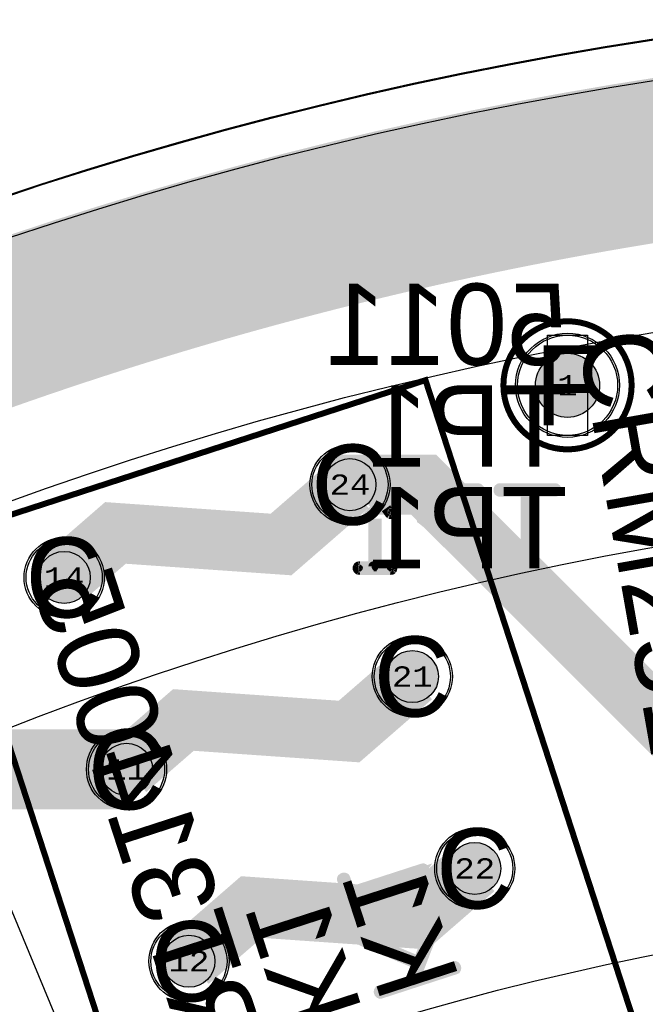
# Model space of a CAD drawing. Extents: x -125 to 125, y -186 to 125.
# Tile 81 of 112: x -31 to -15, y 72 to 97. Entities that reach past the tile are written whole.
import ezdxf
from ezdxf.enums import TextEntityAlignment as Align

# ---------------------------------------------------------------- set-up
doc = ezdxf.new("R2010")
doc.units = 0
doc.header["$MEASUREMENT"] = 0
for name, color, linetype in [('ASSEMBLY_OUTLINES_BTM', 191, 'CONTINUOUS'), ('ASSEMBLY_OUTLINES_TOP', 102, 'CONTINUOUS'), ('ASSEMBLY_PART_NUMBERS_BTM', 191, 'CONTINUOUS'), ('ASSEMBLY_PART_NUMBERS_TOP', 102, 'CONTINUOUS'), ('ASSEMBLY_REF_DES_BTM', 191, 'CONTINUOUS'), ('BOARD_OUTLINE', 10, 'CONTINUOUS'), ('DRILL_DRAWING', 21, 'CONTINUOUS'), ('GENERATED_SILKSCREEN_BTM', 255, 'CONTINUOUS'), ('MANUFACTURING_OUTLINES', 10, 'CONTINUOUS'), ('PART_HOLES_LAYER_BOTTOM', 30, 'CONTINUOUS'), ('PART_HOLES_LAYER_TOP', 30, 'CONTINUOUS'), ('PART_PADS_LAYER_BOTTOM', 230, 'CONTINUOUS'), ('PART_PADS_LAYER_TOP', 150, 'CONTINUOUS'), ('PIN_NUMBERS_BTM', 8, 'CONTINUOUS'), ('PIN_NUMBERS_TOP', 8, 'CONTINUOUS'), ('PLACEMENT_OUTLINES_BTM', 222, 'CONTINUOUS'), ('PLANE_DATA_LAYER_BOTTOM', 230, 'CONTINUOUS'), ('PLANE_DATA_LAYER_TOP', 150, 'CONTINUOUS'), ('PLANE_SHAPES_LAYER_BOTTOM', 230, 'CONTINUOUS'), ('PLANE_SHAPES_LAYER_TOP', 150, 'CONTINUOUS'), ('ROUTE_BORDER', 151, 'CONTINUOUS'), ('SILKSCREEN_OUTLINES_BTM', 211, 'CONTINUOUS'), ('SILKSCREEN_REF_DES_BTM', 211, 'CONTINUOUS'), ('SOLDERMASK_PADS_BTM', 12, 'CONTINUOUS'), ('SOLDERMASK_PADS_TOP', 180, 'CONTINUOUS'), ('TRACES_LAYER_BOTTOM', 230, 'CONTINUOUS'), ('TRACES_LAYER_TOP', 150, 'CONTINUOUS')]:
    doc.layers.add(name, color=color, linetype=linetype)
doc.styles.add('COURIER_NEW', font='cour.ttf')
doc.styles.add('VERIBEST_GERBER_0', font='txt')

msp = doc.modelspace()

# ---------------------------------------------------------------- hatches: boundary and pattern name
at = {"layer": 'PART_HOLES_LAYER_BOTTOM'}
h = msp.add_hatch(color=256, dxfattribs=at)
edge = h.paths.add_edge_path()
edge.add_arc((-17, 87.75), 0.8, 0, 360)
h = msp.add_hatch(color=256, dxfattribs=at)
edge = h.paths.add_edge_path()
edge.add_arc((-22.430362, 85.268906), 0.65, 0, 360)
h = msp.add_hatch(color=256, dxfattribs=at)
edge = h.paths.add_edge_path()
edge.add_arc((-29.563285, 82.951278), 0.65, 0, 360)
h = msp.add_hatch(color=256, dxfattribs=at)
edge = h.paths.add_edge_path()
edge.add_arc((-20.872915, 80.475582), 0.65, 0, 360)
h = msp.add_hatch(color=256, dxfattribs=at)
edge = h.paths.add_edge_path()
edge.add_arc((-28.005839, 78.157953), 0.65, 0, 360)
h = msp.add_hatch(color=256, dxfattribs=at)
edge = h.paths.add_edge_path()
edge.add_arc((-19.315469, 75.682257), 0.65, 0, 360)
h = msp.add_hatch(color=256, dxfattribs=at)
edge = h.paths.add_edge_path()
edge.add_arc((-26.448394, 73.364629), 0.65, 0, 360)
at = {"layer": 'PART_HOLES_LAYER_TOP'}
h = msp.add_hatch(color=256, dxfattribs=at)
edge = h.paths.add_edge_path()
edge.add_arc((-17, 87.75), 0.8, 0, 360)
h = msp.add_hatch(color=256, dxfattribs=at)
edge = h.paths.add_edge_path()
edge.add_arc((-22.430362, 85.268906), 0.65, 0, 360)
h = msp.add_hatch(color=256, dxfattribs=at)
edge = h.paths.add_edge_path()
edge.add_arc((-29.563285, 82.951278), 0.65, 0, 360)
h = msp.add_hatch(color=256, dxfattribs=at)
edge = h.paths.add_edge_path()
edge.add_arc((-20.872915, 80.475582), 0.65, 0, 360)
h = msp.add_hatch(color=256, dxfattribs=at)
edge = h.paths.add_edge_path()
edge.add_arc((-28.005839, 78.157953), 0.65, 0, 360)
h = msp.add_hatch(color=256, dxfattribs=at)
edge = h.paths.add_edge_path()
edge.add_arc((-19.315469, 75.682257), 0.65, 0, 360)
h = msp.add_hatch(color=256, dxfattribs=at)
edge = h.paths.add_edge_path()
edge.add_arc((-26.448394, 73.364629), 0.65, 0, 360)
at = {"layer": 'PLANE_DATA_LAYER_BOTTOM'}
h = msp.add_hatch(color=256, dxfattribs=at)
h.paths.add_polyline_path([(-96.5, 0, -1), (96.5, 0, -1)], flags=0)
h.paths.add_polyline_path([(-92.5, 0, -1), (92.5, 0, -1)], flags=0)
at = {"layer": 'PLANE_DATA_LAYER_TOP'}
h = msp.add_hatch(color=256, dxfattribs=at)
h.paths.add_polyline_path([(96.500626, 0.347726, -0.000900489), (96.5, 0.000138), (96.5, -0.695031), (96.499998, -0.69558, -0.003602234), (96.479959, -2.08588, -0.003602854), (96.439883, -3.475986, -0.003602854), (96.379778, -4.86537, -0.003602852), (96.299658, -6.253743, -0.003602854), (96.199539, -7.640818, -0.003602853), (96.079443, -9.026306, -0.003602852), (95.939393, -10.409919, -0.003602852), (95.779419, -11.79137, -0.003602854), (95.599554, -13.170373, -0.003602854), (95.399836, -14.546641, -0.003602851), (95.180306, -15.919887, -0.007205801), (94.681997, -18.656178, -0.003602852), (94.403321, -20.018653, -0.003602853), (94.10504, -21.376971, -0.003602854), (93.787216, -22.73085, -0.003602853), (93.449915, -24.080008, -0.003602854), (93.093207, -25.424166, -0.003602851), (92.717167, -26.763043, -0.003602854), (92.321871, -28.096363, -0.010808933), (91.021296, -32.060211, -0.003602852), (90.549842, -33.368542, -0.0072058), (89.550621, -35.964145, -0.003602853), (89.023062, -37.250878, -0.003602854), (88.477015, -38.529875, -0.003602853), (87.912594, -39.80087, -0.003602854), (87.329916, -41.0636, -0.003602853), (86.729102, -42.317802, -0.003602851), (86.110277, -43.563215, -0.007205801), (84.81911, -46.026645, -0.003602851), (84.147037, -47.244149, -0.007205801), (82.750609, -49.649474, -0.003602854), (82.026543, -50.836794, -0.003602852), (81.285444, -52.013557, -0.003602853), (80.527463, -53.179518, -0.003602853), (79.752759, -54.334435, -0.003602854), (78.961493, -55.478069, -0.003602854), (78.153828, -56.610181, -0.003602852), (77.329934, -57.730537, -0.003602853), (76.489979, -58.838903, -0.007205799), (74.762594, -61.018751, -0.003602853), (73.875522, -62.08978, -0.003602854), (72.973107, -63.147914, -0.003602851), (72.055539, -64.192934, -0.003602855), (71.123006, -65.224624, -0.007205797), (69.213826, -67.247153, -0.003602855), (68.237576, -68.237576, -0.003602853), (67.247154, -69.213826, -0.003602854), (66.242767, -70.175703, -0.003602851), (65.224624, -71.123006, -0.003602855), (64.192934, -72.055539, -0.003602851), (63.147914, -72.973107, -0.003602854), (62.08978, -73.875522, -0.003602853), (61.018751, -74.762594, -0.007205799), (58.838903, -76.489979, -0.003602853), (57.730537, -77.329934, -0.003602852), (56.610181, -78.153828, -0.003602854), (55.478069, -78.961493, -0.003602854), (54.334435, -79.752759, -0.003602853), (53.179518, -80.527463, -0.003602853), (52.013557, -81.285444, -0.003602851), (50.836794, -82.026542, -0.003602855), (49.649474, -82.750609, -0.007205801), (47.244149, -84.147037, -0.003602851), (46.026645, -84.81911, -0.007205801), (43.563215, -86.110277, -0.003602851), (42.317802, -86.729102, -0.003602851), (41.063601, -87.329916, -0.003602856), (39.80087, -87.912594, -0.003602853), (38.529875, -88.477015, -0.003602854), (37.250878, -89.023062, -0.003602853), (35.964145, -89.550621, -0.0072058), (33.368542, -90.549842, -0.003602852), (32.060211, -91.021296, -0.010808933), (28.096363, -92.321871, -0.003602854), (26.763043, -92.717167, -0.003602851), (25.424166, -93.093207, -0.003602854), (24.080008, -93.449915, -0.003602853), (22.73085, -93.787216, -0.003602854), (21.376971, -94.10504, -0.003602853), (20.018653, -94.403321, -0.003602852), (18.656178, -94.681997, -0.007205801), (15.919887, -95.180306, -0.003602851), (14.546641, -95.399836, -0.003602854), (13.170373, -95.599554, -0.003602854), (11.79137, -95.779419, -0.003602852), (10.409919, -95.939393, -0.003602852), (9.026306, -96.079443, -0.003602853), (7.640818, -96.199539, -0.003602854), (6.253743, -96.299658, -0.003602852), (4.86537, -96.379778, -0.003602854), (3.475986, -96.439883, -0.003602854), (2.08588, -96.479959, -0.010808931), (-2.08588, -96.479959, -0.003602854), (-3.475986, -96.439883, -0.003602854), (-4.86537, -96.379778, -0.003602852), (-6.253743, -96.299658, -0.003602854), (-7.640818, -96.199539, -0.003602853), (-9.026306, -96.079443, -0.003602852), (-10.409919, -95.939393, -0.003602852), (-11.79137, -95.779419, -0.003602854), (-13.170373, -95.599554, -0.003602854), (-14.546641, -95.399836, -0.003602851), (-15.919887, -95.180306, -0.007205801), (-18.656178, -94.681997, -0.003602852), (-20.018653, -94.403321, -0.003602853), (-21.376971, -94.10504, -0.003602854), (-22.73085, -93.787216, -0.003602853), (-24.080008, -93.449915, -0.003602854), (-25.424166, -93.093207, -0.003602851), (-26.763043, -92.717167, -0.003602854), (-28.096363, -92.321871, -0.010808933), (-32.060211, -91.021296, -0.003602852), (-33.368542, -90.549842, -0.0072058), (-35.964145, -89.550621, -0.003602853), (-37.250878, -89.023062, -0.003602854), (-38.529875, -88.477015, -0.003602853), (-39.80087, -87.912594, -0.003602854), (-41.0636, -87.329916, -0.003602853), (-42.317802, -86.729102, -0.003602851), (-43.563215, -86.110277, -0.007205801), (-46.026645, -84.81911, -0.003602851), (-47.244149, -84.147037, -0.007205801), (-49.649474, -82.750609, -0.003602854), (-50.836794, -82.026543, -0.003602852), (-52.013557, -81.285444, -0.003602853), (-53.179518, -80.527463, -0.003602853), (-54.334435, -79.752759, -0.003602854), (-55.478069, -78.961493, -0.003602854), (-56.610181, -78.153828, -0.003602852), (-57.730537, -77.329934, -0.003602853), (-58.838903, -76.489979, -0.007205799), (-61.018751, -74.762594, -0.003602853), (-62.08978, -73.875522, -0.003602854), (-63.147914, -72.973107, -0.003602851), (-64.192934, -72.055539, -0.003602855), (-65.224624, -71.123006, -0.007205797), (-67.247153, -69.213826, -0.003602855), (-68.237576, -68.237576, -0.003602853), (-69.213826, -67.247154, -0.003602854), (-70.175703, -66.242767, -0.003602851), (-71.123006, -65.224624, -0.003602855), (-72.055539, -64.192934, -0.003602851), (-72.973107, -63.147914, -0.003602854), (-73.875522, -62.08978, -0.003602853), (-74.762594, -61.018751, -0.007205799), (-76.489979, -58.838903, -0.003602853), (-77.329934, -57.730537, -0.003602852), (-78.153828, -56.610181, -0.003602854), (-78.961493, -55.478069, -0.003602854), (-79.752759, -54.334435, -0.003602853), (-80.527463, -53.179518, -0.003602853), (-81.285444, -52.013557, -0.003602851), (-82.026542, -50.836794, -0.003602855), (-82.750609, -49.649474, -0.007205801), (-84.147037, -47.244149, -0.003602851), (-84.81911, -46.026645, -0.007205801), (-86.110277, -43.563215, -0.003602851), (-86.729102, -42.317802, -0.003602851), (-87.329916, -41.063601, -0.003602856), (-87.912594, -39.80087, -0.003602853), (-88.477015, -38.529875, -0.003602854), (-89.023062, -37.250878, -0.003602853), (-89.550621, -35.964145, -0.0072058), (-90.549842, -33.368542, -0.003602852), (-91.021296, -32.060211, -0.010808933), (-92.321871, -28.096363, -0.003602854), (-92.717167, -26.763043, -0.003602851), (-93.093207, -25.424166, -0.003602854), (-93.449915, -24.080008, -0.003602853), (-93.787216, -22.73085, -0.003602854), (-94.10504, -21.376971, -0.003602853), (-94.403321, -20.018653, -0.003602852), (-94.681997, -18.656178, -0.007205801), (-95.180306, -15.919887, -0.003602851), (-95.399836, -14.546641, -0.003602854), (-95.599554, -13.170373, -0.003602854), (-95.779419, -11.79137, -0.003602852), (-95.939393, -10.409919, -0.003602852), (-96.079443, -9.026306, -0.003602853), (-96.199539, -7.640818, -0.003602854), (-96.299658, -6.253743, -0.003602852), (-96.379778, -4.86537, -0.003602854), (-96.439883, -3.475986, -0.003602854), (-96.479959, -2.08588, -0.003602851), (-96.5, -0.695342, -0.001801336), (-96.502505, -0.000033), (-96.502505, 0.000033, -0.001801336), (-96.5, 0.695342, -0.003602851), (-96.479959, 2.08588, -0.003602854), (-96.439883, 3.475986, -0.003602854), (-96.379778, 4.86537, -0.003602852), (-96.299658, 6.253743, -0.003602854), (-96.199539, 7.640818, -0.003602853), (-96.079443, 9.026306, -0.003602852), (-95.939393, 10.409919, -0.003602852), (-95.779419, 11.79137, -0.003602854), (-95.599554, 13.170373, -0.003602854), (-95.399836, 14.546641, -0.003602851), (-95.180306, 15.919887, -0.007205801), (-94.681997, 18.656178, -0.003016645), (-94.45, 19.797247, -0.0005862), (-94.403321, 20.018653, -0.003602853), (-94.10504, 21.376971, -0.003602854), (-93.787216, 22.73085, -0.003602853), (-93.449915, 24.080008, -0.003602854), (-93.093207, 25.424166, -0.003602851), (-92.717167, 26.763043, -0.003602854), (-92.321871, 28.096363, -0.010808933), (-91.021296, 32.060211, -0.003602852), (-90.549842, 33.368542, -0.003602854), (-90.059583, 34.669944, -0.000659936), (-89.967752, 34.907551, -0.002942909), (-89.550621, 35.964145, -0.003602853), (-89.023062, 37.250878, -0.003602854), (-88.477015, 38.529875, -0.003602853), (-87.912594, 39.80087, -0.003602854), (-87.329916, 41.0636, -0.003602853), (-86.729102, 42.317802, -0.003602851), (-86.110277, 43.563215, -0.007205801), (-84.81911, 46.026645, -0.003602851), (-84.147037, 47.244149, -0.007205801), (-82.750609, 49.649474, -0.003602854), (-82.026543, 50.836794, -0.003602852), (-81.285444, 52.013557, -0.003602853), (-80.527463, 53.179518, -0.003602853), (-79.752759, 54.334435, -0.003602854), (-78.961493, 55.478069, -0.003602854), (-78.153828, 56.610181, -0.003602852), (-77.329934, 57.730537, -0.003602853), (-76.489979, 58.838903, -0.007205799), (-74.762594, 61.018751, -0.003602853), (-73.875522, 62.08978, -0.003602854), (-72.973107, 63.147914, -0.003602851), (-72.055539, 64.192934, -0.003602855), (-71.123006, 65.224624, -0.007205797), (-69.213826, 67.247153, -0.003602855), (-68.237576, 68.237576, -0.003602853), (-67.247154, 69.213826, -0.003602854), (-66.242767, 70.175703, -0.003602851), (-65.224624, 71.123006, -0.003602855), (-64.192934, 72.055539, -0.003602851), (-63.147914, 72.973107, -0.003602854), (-62.08978, 73.875522, -0.003602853), (-61.018751, 74.762594, -0.007205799), (-58.838903, 76.489979, -0.003602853), (-57.730537, 77.329934, -0.003602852), (-56.610181, 78.153828, -0.003602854), (-55.478069, 78.961493, -0.003602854), (-54.334435, 79.752759, -0.003602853), (-53.179518, 80.527463, -0.003602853), (-52.013557, 81.285444, -0.003602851), (-50.836794, 82.026542, -0.003602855), (-49.649474, 82.750609, -0.007205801), (-47.244149, 84.147037, -0.003602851), (-46.026645, 84.81911, -0.007205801), (-43.563215, 86.110277, -0.003602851), (-42.317802, 86.729102, -0.003602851), (-41.063601, 87.329916, -0.003602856), (-39.80087, 87.912594, -0.003602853), (-38.529875, 88.477015, -0.003602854), (-37.250878, 89.023062, -0.003602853), (-35.964145, 89.550621, -0.0072058), (-33.368542, 90.549842, -0.003602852), (-32.060211, 91.021296, -0.010808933), (-28.096363, 92.321871, -0.003602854), (-26.763043, 92.717167, -0.003602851), (-25.424166, 93.093207, -0.003602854), (-24.080008, 93.449915, -0.003602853), (-22.73085, 93.787216, -0.003602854), (-21.376971, 94.10504, -0.003602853), (-20.018653, 94.403321, -0.003602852), (-18.656178, 94.681997, -0.007205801), (-15.919887, 95.180306, -0.003602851), (-14.546641, 95.399836, -0.003602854), (-13.170373, 95.599554, -0.003602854), (-11.79137, 95.779419, -0.003602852), (-10.409919, 95.939393, -0.003602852), (-9.026306, 96.079443, -0.003602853), (-7.640818, 96.199539, -0.003602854), (-6.253743, 96.299658, -0.003602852), (-4.86537, 96.379778, -0.003602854), (-3.475986, 96.439883, -0.003602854), (-2.08588, 96.479959, -0.010808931), (2.08588, 96.479959, -0.003602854), (3.475986, 96.439883, -0.003602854), (4.86537, 96.379778, -0.003602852), (6.253743, 96.299658, -0.003602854), (7.640818, 96.199539, -0.003602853), (9.026306, 96.079443, -0.003602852), (10.409919, 95.939393, -0.003602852), (11.79137, 95.779419, -0.003602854), (13.170373, 95.599554, -0.003602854), (14.546641, 95.399836, -0.003602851), (15.919887, 95.180306, -0.007205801), (18.656178, 94.681997, -0.003602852), (20.018653, 94.403321, -0.003602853), (21.376971, 94.10504, -0.003602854), (22.73085, 93.787216, -0.003602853), (24.080008, 93.449915, -0.003602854), (25.424166, 93.093207, -0.003602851), (26.763043, 92.717167, -0.003602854), (28.096363, 92.321871, -0.010808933), (32.060211, 91.021296, -0.003602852), (33.368542, 90.549842, -0.0072058), (35.964145, 89.550621, -0.003602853), (37.250878, 89.023062, -0.003602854), (38.529875, 88.477015, -0.003602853), (39.80087, 87.912594, -0.003602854), (41.0636, 87.329916, -0.003602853), (42.317802, 86.729102, -0.003602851), (43.563215, 86.110277, -0.007205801), (46.026645, 84.81911, -0.003602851), (47.244149, 84.147037, -0.007205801), (49.649474, 82.750609, -0.003602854), (50.836794, 82.026543, -0.003602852), (52.013557, 81.285444, -0.003602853), (53.179518, 80.527463, -0.003602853), (54.334435, 79.752759, -0.003602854), (55.478069, 78.961493, -0.003602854), (56.610181, 78.153828, -0.003602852), (57.730537, 77.329934, -0.003602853), (58.838903, 76.489979, -0.007205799), (61.018751, 74.762594, -0.003602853), (62.08978, 73.875522, -0.003602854), (63.147914, 72.973107, -0.003602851), (64.192934, 72.055539, -0.003602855), (65.224624, 71.123006, -0.007205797), (67.247153, 69.213826, -0.003602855), (68.237576, 68.237576, -0.003602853), (69.213826, 67.247154, -0.003602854), (70.175703, 66.242767, -0.003602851), (71.123006, 65.224624, -0.003602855), (72.055539, 64.192934, -0.003602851), (72.973107, 63.147914, -0.003602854), (73.875522, 62.08978, -0.003602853), (74.762594, 61.018751, -0.007205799), (76.489979, 58.838903, -0.003602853), (77.329934, 57.730537, -0.003602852), (78.153828, 56.610181, -0.003602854), (78.961493, 55.478069, -0.003602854), (79.752759, 54.334435, -0.003602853), (80.527463, 53.179518, -0.003602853), (81.285444, 52.013557, -0.003602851), (82.026542, 50.836794, -0.003602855), (82.750609, 49.649474, -0.007205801), (84.147037, 47.244149, -0.003602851), (84.81911, 46.026645, -0.007205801), (86.110277, 43.563215, -0.003602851), (86.729102, 42.317802, -0.003602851), (87.329916, 41.063601, -0.003602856), (87.912594, 39.80087, -0.003602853), (88.477015, 38.529875, -0.003602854), (89.023062, 37.250878, -0.003602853), (89.550621, 35.964145, -0.0072058), (90.549842, 33.368542, -0.003602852), (91.021296, 32.060211, -0.010808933), (92.321871, 28.096363, -0.003602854), (92.717167, 26.763043, -0.003602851), (93.093207, 25.424166, -0.003602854), (93.449915, 24.080008, -0.003602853), (93.787216, 22.73085, -0.003602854), (94.10504, 21.376971, -0.003602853), (94.403321, 20.018653, -0.003602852), (94.681997, 18.656178, -0.007205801), (95.180306, 15.919887, -0.003602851), (95.399836, 14.546641, -0.003602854), (95.599554, 13.170373, -0.003602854), (95.779419, 11.79137, -0.003602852), (95.939393, 10.409919, -0.003602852), (96.079443, 9.026306, -0.003602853), (96.199539, 7.640818, -0.003602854), (96.299658, 6.253743, -0.003602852), (96.379778, 4.86537, -0.003602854), (96.439883, 3.475986, -0.003602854), (96.479959, 2.08588, -0.003602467), (96.499999, 0.69549), (96.500001, 0.695215, -0.000899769), (96.500626, 0.347904)], flags=0)
h.paths.add_polyline_path([(-92.6, -13.6, 0.414213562), (-92.15, -13.15), (-92.15, -10.35, 0.414213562), (-92.6, -9.9), (-94, -9.9, 0.414213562), (-94.45, -10.35), (-94.45, -13.15, 0.414213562), (-94, -13.6)], flags=0)
h.paths.add_polyline_path([(-86.821663, 32.379905, 0.087486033), (-86.794526, 32.533811), (-86.794526, 32.533813, 0.31569986), (-87.091234, 32.956899, -0.00036525), (-87.091339, 32.956936), (-88.405466, 33.435239, -0.000364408), (-88.40557, 33.435278, 0.414642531), (-88.982958, 33.166547), (-89.940615, 30.535407, 0.087486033), (-89.967752, 30.381501), (-89.967752, 30.381499, 0.31569986), (-89.671044, 29.958413, -0.00036525), (-89.670939, 29.958376), (-88.356812, 29.480073, -0.000364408), (-88.356708, 29.480034, 0.414642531), (-87.77932, 29.748765)], flags=0)
h.paths.add_polyline_path([(89.940616, -30.535408, 0.087486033), (89.967753, -30.381502), (89.967753, -30.3815, 0.31569986), (89.671045, -29.958414, -0.00036525), (89.67094, -29.958377), (88.356813, -29.480074, -0.000364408), (88.356709, -29.480035, 0.414642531), (87.779321, -29.748766), (86.821664, -32.379906, 0.087486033), (86.794527, -32.533812), (86.794527, -32.533814, 0.31569986), (87.091235, -32.9569, -0.00036525), (87.09134, -32.956937), (88.405467, -33.43524, -0.000364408), (88.405571, -33.435279, 0.414642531), (88.982959, -33.166548)], flags=0)
h.paths.add_polyline_path([(91.940615, -24.535408, 0.087486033), (91.967752, -24.381502), (91.967752, -24.3815, 0.31569986), (91.671044, -23.958414, -0.00036525), (91.670939, -23.958377), (90.356812, -23.480074, -0.000364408), (90.356708, -23.480035, 0.414642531), (89.77932, -23.748766), (88.821663, -26.379906, 0.087486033), (88.794526, -26.533812), (88.794526, -26.533814, 0.31569986), (89.091234, -26.9569, -0.00036525), (89.091339, -26.956937), (90.405466, -27.43524, -0.000364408), (90.40557, -27.435279, 0.414642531), (90.982958, -27.166548)], flags=0)
h.paths.add_polyline_path([(93.896668, 6.211975, 0.389682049), (94.308699, 6.66037), (94.308699, 6.660374, 0.021817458), (94.306987, 6.69959), (94.062951, 9.488936, 0.414555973), (93.574922, 9.897961, -0.000289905), (93.574834, 9.897953), (92.182234, 9.776115, -0.000694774), (92.182023, 9.776097, 0.059596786), (92.077335, 9.75449, -0.479061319), (91.977409, 9.818672, 0.001187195), (91.929745, 10.25534, -0.42369729), (91.999473, 10.339751, 0.002394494), (92.003768, 10.340111, -0.000289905), (92.003856, 10.340119), (93.396456, 10.461957, -0.000698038), (93.396668, 10.461975, 0.389682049), (93.808699, 10.91037), (93.808699, 10.910374, 0.021817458), (93.806987, 10.94959), (93.562951, 13.738936, 0.414555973), (93.074922, 14.147961, -0.000289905), (93.074834, 14.147953), (91.682234, 14.026115, -0.000694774), (91.682023, 14.026097, 0.085480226), (91.534215, 13.987564, -0.496668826), (91.427441, 14.045397, 0.068971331), (84.160859, 38.382286, -0.731355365), (84.268524, 38.47976, 0.246006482), (84.685649, 38.461089, -0.000344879), (84.685744, 38.461134), (85.953561, 39.052325, -0.000187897), (85.953613, 39.052349, 0.291678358), (86.213743, 39.460331), (86.213743, 39.460333, 0.109516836), (86.171582, 39.65051), (84.988251, 42.188173, 0.414616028), (84.389675, 42.405573, -0.000344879), (84.38958, 42.405528), (83.121763, 41.814337, -0.000187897), (83.121711, 41.814313, 0.277257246), (82.862222, 41.430334, -0.76979473), (82.717988, 41.400294, 0.005566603), (81.775733, 43.231693, -0.122176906), (81.766899, 43.267306), (81.766899, 43.267307, -0.27753138), (81.807377, 43.334615), (81.814245, 43.33826, -0.347234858), (81.90716, 43.321305, 0.33322508), (82.435649, 43.211089, -0.000344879), (82.435744, 43.211134), (83.703561, 43.802325, -0.000187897), (83.703613, 43.802349, 0.291678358), (83.963743, 44.210331), (83.963743, 44.210333, 0.109516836), (83.921582, 44.40051), (82.738251, 46.938173, 0.414616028), (82.139675, 47.155573, -0.000344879), (82.13958, 47.155528), (80.871763, 46.564337, -0.000187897), (80.871711, 46.564313, 0.291678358), (80.611581, 46.156331), (80.611581, 46.156328, 0.109516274), (80.653742, 45.966152), (81.772211, 43.567586, -0.109514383), (81.77935, 43.535383, -0.277523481), (81.738874, 43.468076), (81.737054, 43.46711, -0.413739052), (81.634081, 43.498584, 0.090205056), (61.088322, 69.458382, -0.215604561), (61.062446, 69.5156), (61.062446, 69.515601, -0.592706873), (61.179725, 69.57978, 0.377286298), (61.767346, 69.669906, -0.000265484), (61.767398, 69.669968), (62.666431, 70.741394, -0.000377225), (62.666505, 70.741482, 0.414652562), (62.611475, 71.375972), (60.466551, 73.175778, 0.414528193), (59.832266, 73.119944, -0.000265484), (59.832214, 73.119882), (58.933181, 72.048456, -0.000377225), (58.933107, 72.048368, 0.326289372), (58.896596, 71.518817, -0.141418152), (58.908314, 71.478215), (58.908314, 71.478214, -0.633744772), (58.783689, 71.41938, 0.006308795), (56.962908, 72.879882, -0.651982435), (56.997159, 73.015058, 0.178521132), (57.267345, 73.169905, -0.000265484), (57.267397, 73.169967), (58.16643, 74.241393, -0.000377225), (58.166504, 74.241481, 0.414652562), (58.111474, 74.875971), (55.96655, 76.675777, 0.414528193), (55.332265, 76.619943, -0.000265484), (55.332213, 76.619881), (54.43318, 75.548455, -0.000377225), (54.433106, 75.548367, 0.356169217), (54.424394, 74.979502, -0.871535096), (54.319872, 74.870565, 0.062704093), (34.065925, 85.998621, -0.590641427), (34.049071, 86.131019, 0.148919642), (34.206673, 86.340617), (34.685501, 87.656187, 0.41421434), (34.416549, 88.232957), (31.785409, 89.190613, 0.414212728), (31.208639, 88.921661), (30.729811, 87.606091, 0.131738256), (30.709535, 87.373891, -0.043742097), (30.710697, 87.360634, -0.51682272), (30.609282, 87.288727, 0.006376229), (28.373307, 88.04093, -0.568880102), (28.344132, 88.16864, 0.115710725), (28.456673, 88.340617), (28.935501, 89.656187, 0.41421434), (28.666549, 90.232957), (26.035409, 91.190613, 0.414212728), (25.458639, 90.921661), (24.979811, 89.606091, 0.249112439), (25.0384, 89.187975, -0.158172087), (25.052916, 89.143237), (25.052916, 89.143236, -0.496686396), (24.956158, 89.069862, 0.085386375), (-6.242478, 92.289119, -0.552856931), (-6.318333, 92.393537, 0.140228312), (-6.292841, 92.639764, -0.000236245), (-6.292853, 92.639835), (-6.535874, 94.018077, 0.414215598), (-7.057181, 94.3831), (-9.814643, 93.896885, 0.363969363), (-10.1865, 93.453722), (-10.1865, 93.453721, 0.043896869), (-10.179589, 93.375162, -0.000236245), (-10.179577, 93.375091), (-9.945144, 92.045556, -0.433709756), (-10.011938, 91.956572, 0.001904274), (-10.712082, 91.877643, -0.448630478), (-10.797106, 91.95333), (-10.797106, 91.953332, -0.051655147), (-10.795488, 91.968951, 0.051663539), (-10.78593, 92.061204), (-10.78593, 92.061205, 0.043896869), (-10.792841, 92.139764, -0.000236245), (-10.792853, 92.139835), (-11.035874, 93.518077, 0.414215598), (-11.557181, 93.8831), (-14.314643, 93.396885, 0.363969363), (-14.6865, 92.953722), (-14.6865, 92.953721, 0.043896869), (-14.679589, 92.875162, -0.000236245), (-14.679577, 92.875091), (-14.436555, 91.496848, 0.024401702), (-14.426834, 91.454041, -0.448265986), (-14.488295, 91.358302, 0.067685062), (-38.359133, 84.171414, -0.742525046), (-38.455439, 84.280996, 0.14000172), (-38.387564, 84.518652), (-38.387564, 84.518654, 0.131651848), (-38.447852, 84.743653), (-39.147852, 85.956089, 0.414214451), (-39.762564, 86.120801), (-42.187436, 84.720801, 0.267949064), (-42.412436, 84.33109), (-42.412436, 84.331088, 0.131651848), (-42.352148, 84.106089), (-41.652148, 82.893653, 0.093511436), (-41.543372, 82.76712, -0.546760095), (-41.55671, 82.639517, 0.006064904), (-43.549064, 81.607162, -0.470943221), (-43.657725, 81.651837, 0.055841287), (-43.697853, 81.743653), (-44.397853, 82.956089, 0.414214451), (-45.012565, 83.120801), (-47.437437, 81.720801, 0.267949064), (-47.662437, 81.33109), (-47.662437, 81.331088, 0.131651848), (-47.602149, 81.106089), (-46.902149, 79.893653, 0.032310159), (-46.869913, 79.845319, -0.450160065), (-46.891817, 79.733352, 0.08430046), (-70.583138, 59.785204, -0.698483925), (-70.717483, 59.834454), (-70.717483, 59.834457, -0.007997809), (-70.717444, 59.836895, 0.00800932), (-70.717213, 59.851309), (-70.717213, 59.851325, 0.24469719), (-70.909102, 60.219942), (-72.055918, 61.022949, 0.414210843), (-72.682643, 60.91244), (-74.288657, 58.618815, 0.153915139), (-74.370039, 58.360705), (-74.370039, 58.360703, 0.24469719), (-74.17815, 57.992086), (-73.031334, 57.189079, 0.087677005), (-72.889368, 57.122944, -0.339663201), (-72.832834, 57.049326), (-72.832834, 57.049325, -0.167529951), (-72.849022, 57.002368, 0.004766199), (-73.922448, 55.603252, -0.512778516), (-74.046173, 55.605942, 0.089867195), (-74.159102, 55.719942), (-75.305918, 56.522949, 0.414210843), (-75.932643, 56.41244), (-77.538657, 54.118815, 0.153915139), (-77.620039, 53.860705), (-77.620039, 53.860703, 0.24469719), (-77.42815, 53.492086), (-76.281334, 52.689079, 0.064126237), (-76.179518, 52.635712, -0.313747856), (-76.129783, 52.564255), (-76.129783, 52.564254, -0.15210982), (-76.143257, 52.520989, 0.076351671), (-88.395677, 27.248013, -0.860655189), (-88.544696, 27.270459), (-88.544696, 27.270478, -0.006273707), (-88.544672, 27.27239, 0.006336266), (-88.544527, 27.283794), (-88.544527, 27.283813, 0.31569986), (-88.841235, 27.706899, -0.00036525), (-88.84134, 27.706936), (-90.155467, 28.185239, -0.000364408), (-90.155571, 28.185278, 0.414642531), (-90.732959, 27.916547), (-91.690616, 25.285407, 0.087486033), (-91.717753, 25.131501), (-91.717753, 25.131499, 0.31569986), (-91.421045, 24.708413, -0.00036525), (-91.42094, 24.708376), (-90.106813, 24.230073, -0.000364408), (-90.106709, 24.230034, 0.414642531), (-89.529321, 24.498765), (-88.6911, 26.801758, -0.83910535), (-88.543295, 26.775697), (-88.543295, 26.775696, -0.073486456), (-88.546552, 26.753657, 0.073487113), (-92.5, 0.000001), (-92.5, -0.000008, 0.013092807), (-92.373191, -4.841856, -0.013063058), (-92.373087, -4.845836), (-92.373087, -4.845845, -0.502092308), (-92.471112, -4.918853, 0.072749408), (-92.6, -4.9), (-94, -4.9, 0.414213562), (-94.45, -5.35), (-94.45, -8.15, 0.414213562), (-94, -8.6), (-92.6, -8.6, 0.229271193), (-92.247083, -8.429193, -0.677052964), (-92.111442, -8.469493, 0.082019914), (-84.496994, -37.636525, -0.105143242), (-84.490401, -37.667529), (-84.490401, -37.66753, -0.745103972), (-84.630333, -37.709299, 0.382657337), (-85.210995, -37.555017), (-86.458406, -38.190605, 0.414213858), (-86.655062, -38.795854), (-85.38389, -41.29067, 0.414212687), (-84.778643, -41.487329), (-83.531232, -40.851741, 0.228402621), (-83.29462, -40.540786, -0.716477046), (-83.15146, -40.522644, 0.004932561), (-82.335813, -42.155236, -0.118851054), (-82.32744, -42.189963, -0.473202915), (-82.418564, -42.264687, 0.168664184), (-82.710994, -42.305018), (-83.958405, -42.940606, 0.414213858), (-84.155061, -43.545855), (-82.883889, -46.040671, 0.414212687), (-82.278642, -46.23733), (-81.031231, -45.601742, 0.220282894), (-80.797612, -45.304376, -0.683310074), (-80.657014, -45.284612, 0.087546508), (-60.288444, -70.153784, -0.218604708), (-60.261909, -70.211575), (-60.261909, -70.211576, -0.577436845), (-60.376226, -70.277557, 0.38895059), (-60.969942, -70.409102), (-61.772948, -71.555915, 0.153915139), (-61.85433, -71.814025, 0.244698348), (-61.662439, -72.182644), (-59.368815, -73.788657, 0.414214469), (-58.742086, -73.67815), (-57.93908, -72.531337, 0.127386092), (-57.860132, -72.319966, -0.592937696), (-57.736781, -72.268347, 0.003607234), (-56.688056, -73.093872, -0.23180665), (-56.658555, -73.154085), (-56.658555, -73.154086, -0.481263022), (-56.751636, -73.228393, 0.30477079), (-57.219942, -73.409102), (-58.022948, -74.555915, 0.153915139), (-58.10433, -74.814025, 0.244698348), (-57.912439, -75.182644), (-55.618815, -76.788657, 0.414214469), (-54.992086, -76.67815), (-54.18908, -75.531337, 0.207575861), (-54.11738, -75.180384, -0.051991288), (-54.119019, -75.164665), (-54.119019, -75.164663, -0.611098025), (-53.998336, -75.102795, 0.064817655), (-32.97034, -86.424572, -0.452207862), (-32.930353, -86.53179, 0.035849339), (-32.956674, -86.590616), (-33.435502, -87.906186, 0.41421434), (-33.16655, -88.482956), (-30.53541, -89.440612, 0.414212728), (-29.95864, -89.17166), (-29.479812, -87.85609, 0.045747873), (-29.458874, -87.776628, -0.460918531), (-29.359538, -87.716974, 0.003943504), (-27.972301, -88.169158, -0.472181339), (-27.928509, -88.278389, 0.03800214), (-27.956674, -88.340617), (-28.435502, -89.656187, 0.41421434), (-28.16655, -90.232957), (-25.53541, -91.190613, 0.414212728), (-24.95864, -90.921661), (-24.479812, -89.606091, 0.160295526), (-24.471042, -89.324924, -0.587338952), (-24.377871, -89.229869, 0.083819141), (6.266683, -92.287478, -0.434212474), (6.348045, -92.363503), (6.348045, -92.363505, -0.048084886), (6.346642, -92.37806, 0.048091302), (6.338354, -92.464026), (6.338354, -92.464029, 0.021817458), (6.340066, -92.503245), (6.462031, -93.897305, -0.000293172), (6.462039, -93.897394, 0.414556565), (6.949592, -94.306987), (9.738938, -94.062951, 0.388878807), (10.149718, -93.614663), (10.149718, -93.614661, 0.021817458), (10.148006, -93.575445), (10.026041, -92.181385, -0.000293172), (10.026033, -92.181296, 0.072391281), (9.996403, -92.055103, -0.494517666), (10.059017, -91.951434, 0.005370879), (12.031965, -91.714131, -0.452957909), (12.118077, -91.789684, -0.08462704), (12.113773, -91.814931, 0.084628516), (12.088355, -91.964028), (12.088355, -91.964029, 0.021817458), (12.090067, -92.003245), (12.212032, -93.397305, -0.000293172), (12.21204, -93.397394, 0.414556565), (12.699593, -93.806987), (15.488939, -93.562951, 0.388878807), (15.899719, -93.114663), (15.899719, -93.114661, 0.021817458), (15.898007, -93.075445), (15.776042, -91.681385, -0.000293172), (15.776034, -91.681296, 0.253230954), (15.540527, -91.3235, -0.71386987), (15.563745, -91.181247, 0.06527067), (38.541526, -84.088054, -0.546488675), (38.649476, -84.157324, -0.053346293), (38.647751, -84.173446, 0.053346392), (38.637564, -84.268654), (38.637564, -84.268655, 0.131651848), (38.697852, -84.493654), (39.397852, -85.70609, 0.414214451), (40.012564, -85.870802), (42.437436, -84.470802, 0.267949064), (42.662436, -84.081091), (42.662436, -84.081089, 0.131651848), (42.602148, -83.85609), (41.902148, -82.643654, 0.037946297), (41.863667, -82.587341, -0.170449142), (41.846942, -82.539705, -0.282375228), (41.888635, -82.471766, 0.006553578), (44.035906, -81.345492, -0.637481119), (44.146815, -81.427875, 0.050823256), (44.137564, -81.518651), (44.137564, -81.518654, 0.131651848), (44.197852, -81.743653), (44.897852, -82.956089, 0.414214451), (45.512564, -83.120801), (47.937436, -81.720801, 0.267949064), (48.162436, -81.33109), (48.162436, -81.331088, 0.131651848), (48.102148, -81.106089), (47.402148, -79.893653, 0.165518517), (47.183968, -79.702627, -0.618397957), (47.174153, -79.566634, 0.081498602), (70.127567, -60.318938, -0.734279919), (70.261139, -60.376403, 0.025555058), (70.258791, -60.422313), (70.258791, -60.422318, 0.221999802), (70.419938, -60.767374, -0.000291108), (70.420006, -60.767431), (71.491367, -61.666409, -0.000393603), (71.491459, -61.666486, 0.414672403), (72.125973, -61.611475), (73.925779, -59.46655, 0.176326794), (74.031059, -59.177296), (74.031059, -59.177294, 0.221999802), (73.869912, -58.832238, -0.000291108), (73.869844, -58.832181), (72.798483, -57.933203, -0.000393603), (72.798391, -57.933126, 0.268072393), (72.355156, -57.85436, -0.520217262), (72.252973, -57.782727, -0.170124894), (72.269638, -57.735166, 0.005995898), (73.633402, -55.985464, -0.641794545), (73.768599, -56.015761, 0.167709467), (73.919937, -56.267373, -0.000291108), (73.920005, -56.26743), (74.991366, -57.166408, -0.000393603), (74.991458, -57.166485, 0.414672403), (75.625972, -57.111474), (77.425778, -54.966549, 0.176326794), (77.531058, -54.677295), (77.531058, -54.677293, 0.221999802), (77.369911, -54.332237, -0.000291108), (77.369843, -54.33218), (76.298482, -53.433202, -0.000393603), (76.29839, -53.433125, 0.414672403), (75.663876, -53.488136), (75.597031, -53.567799, -0.959956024), (75.476482, -53.474767, 0.155332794), (92.5, 0), (92.5, 0.000005, 0.016266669), (92.304296, 6.013897, -0.016255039), (92.304135, 6.018848), (92.304135, 6.018851, -0.461807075), (92.392454, 6.094081, 0.062118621), (92.503767, 6.090111, -0.000293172), (92.503856, 6.090119), (93.896456, 6.211957, -0.000698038)], flags=0)
at = {"layer": 'PLANE_SHAPES_LAYER_BOTTOM'}
h = msp.add_hatch(color=256, dxfattribs=at)
h.paths.add_polyline_path([(-96.5, 0, -1), (96.5, 0, -1)], flags=0)
h.paths.add_polyline_path([(-92.5, 0, -1), (92.5, 0, -1)], flags=0)
at = {"layer": 'PLANE_SHAPES_LAYER_TOP'}
h = msp.add_hatch(color=256, dxfattribs=at)
h.paths.add_polyline_path([(-96.56345, 0, -1), (96.56345, 0, -1)], flags=0)
h.paths.add_polyline_path([(-92.5, 0, -1), (92.5, 0, -1)], flags=0)

# ---------------------------------------------------------------- linework, layer by layer
at = {"layer": 'ASSEMBLY_OUTLINES_BTM'}
for points in [[(-17.5, 86.5), (-17.5, 89), (-16.5, 89), (-16.5, 86.5)], [(-11.583255, 60.29872), (-23.661671, 56.374204), (-32.623165, 83.954842), (-20.544747, 87.879357)]]:
    msp.add_lwpolyline(points, close=True, dxfattribs=at)
msp.add_circle((-17, 87.75), 1.6, dxfattribs=at)
at = {"layer": 'ASSEMBLY_OUTLINES_TOP'}
msp.add_lwpolyline([(38.25, -92.25), (-38.286686, 92.525907)], dxfattribs=at)
for radius in [125, 90.284619, 85, 75]:
    msp.add_circle((0, 0), radius, dxfattribs=at)
at = {"layer": 'BOARD_OUTLINE'}
msp.add_circle((0, 0), 97.5, dxfattribs=at)
at = {"layer": 'GENERATED_SILKSCREEN_BTM', "const_width": 0.15}
msp.add_lwpolyline([(-18.6, 87.75, -1), (-15.4, 87.75, -1)], format="xyb", close=True, dxfattribs=at)
msp.add_lwpolyline([(-11.583255, 60.29872), (-23.661671, 56.374204), (-32.623165, 83.954842), (-20.544747, 87.879357)], close=True, dxfattribs=at)
at = {"layer": 'GENERATED_SILKSCREEN_BTM', "const_width": 0.254}
for points in [[(-20.633216, 84.403296), (-20.639312, 84.40736), (-20.641344, 84.41752), (-20.645408, 84.42768), (-20.64744, 84.43784), (-20.64744, 84.856432), (-20.645408, 84.866592), (-20.641344, 84.872688), (-20.641344, 84.878784), (-20.639312, 84.880816), (-20.635248, 84.882848), (-20.633216, 84.886912), (-20.287776, 85.167328), (-20.277616, 85.171392), (-20.269488, 85.173424), (-20.26136, 85.175456), (-19.237232, 85.175456), (-19.218944, 85.171392), (-19.206752, 85.161232), (-19.196592, 85.14904), (-19.192528, 85.134816), (-19.192528, 83.184096), (-19.196592, 83.16784), (-19.206752, 83.15768), (-19.218944, 83.151584), (-19.233168, 83.149552), (-19.249424, 83.151584), (-19.263648, 83.15768), (-19.273808, 83.16784), (-19.277872, 83.184096), (-19.277872, 84.118816), (-20.26136, 84.118816), (-20.275584, 84.120848), (-20.279648, 84.12288), (-20.283712, 84.12288), (-20.287776, 84.124912), (-20.633216, 84.403296)], [(-19.277872, 85.092144), (-20.249168, 85.092144), (-20.56616, 84.836112), (-20.56616, 84.45816), (-20.249168, 84.200096), (-19.277872, 84.200096), (-19.277872, 85.092144)], [(-17.959104, 83.184096), (-17.961136, 83.169872), (-17.971296, 83.15768), (-17.98552, 83.151584), (-17.999744, 83.149552), (-18.011936, 83.151584), (-18.02616, 83.15768), (-18.03632, 83.169872), (-18.040384, 83.184096), (-18.040384, 85.092144), (-18.684528, 85.092144), (-18.698752, 85.096208), (-18.710944, 85.104336), (-18.71704, 85.11856), (-18.719072, 85.132784), (-18.71704, 85.14904), (-18.710944, 85.163264), (-18.698752, 85.173424), (-18.684528, 85.175456), (-17.312928, 85.175456), (-17.298704, 85.173424), (-17.286512, 85.163264), (-17.280416, 85.14904), (-17.278384, 85.132784), (-17.280416, 85.11856), (-17.286512, 85.104336), (-17.298704, 85.096208), (-17.312928, 85.092144), (-17.959104, 85.092144), (-17.959104, 83.184096)], [(-22.2997, 74.675549), (-22.297668, 74.659293), (-22.303764, 74.647101), (-22.315956, 74.636941), (-22.33018, 74.630845), (-22.344404, 74.628813), (-22.358628, 74.628813), (-22.372852, 74.634909), (-22.378948, 74.649133), (-22.62482, 75.403005), (-22.626852, 75.417229), (-22.620756, 75.431453), (-22.608564, 75.441613), (-22.596372, 75.447709), (-22.580116, 75.451773), (-22.565892, 75.449741), (-22.551668, 75.441613), (-22.545572, 75.429421), (-22.433812, 75.090077), (-20.619236, 75.679357), (-20.605012, 75.681389), (-20.594852, 75.677325), (-20.586724, 75.671229), (-20.580628, 75.659037), (-20.574532, 75.648877), (-20.570468, 75.638717), (-20.5725, 75.628557), (-20.576564, 75.620429), (-20.984996, 75.071789), (-20.995156, 75.059597), (-21.00938, 75.055533), (-21.021572, 75.057565), (-21.035796, 75.063661), (-21.047988, 75.073821), (-21.054084, 75.086013), (-21.056116, 75.094141), (-21.056116, 75.100237), (-21.054084, 75.108365), (-21.05002, 75.114461), (-20.716772, 75.563533), (-22.409428, 75.014893), (-22.2997, 74.675549)], [(-20.279892, 74.517053), (-20.271764, 74.529245), (-20.259572, 74.535341), (-20.243316, 74.539405), (-20.229092, 74.535341), (-20.214868, 74.527213), (-20.204708, 74.517053), (-20.200644, 74.510957), (-20.198612, 74.504861), (-20.198612, 74.496733), (-20.202676, 74.490637), (-20.80618, 72.923965), (-19.828788, 73.240957), (-19.814564, 73.242989), (-19.80034, 73.236893), (-19.79018, 73.224701), (-19.782052, 73.210477), (-19.78002, 73.196253), (-19.782052, 73.182029), (-19.79018, 73.167805), (-19.804404, 73.161709), (-21.65962, 72.558205), (-21.673844, 72.556173), (-21.688068, 72.562269), (-21.698228, 72.572429), (-21.704324, 72.586653), (-21.708388, 72.600877), (-21.706356, 72.617133), (-21.698228, 72.629325), (-21.684004, 72.637453), (-20.909812, 72.889421), (-20.753348, 73.293789), (-22.110724, 73.864781), (-22.124948, 73.872909), (-22.129012, 73.885101), (-22.129012, 73.899325), (-22.124948, 73.913549), (-22.11682, 73.927773), (-22.10666, 73.937933), (-22.092436, 73.941997), (-22.078212, 73.939965), (-20.720836, 73.368973), (-20.279892, 74.517053)]]:
    msp.add_lwpolyline(points, dxfattribs=at)
for points in [[(-21.370827, 84.571952, -0.236067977), (-21.370829, 84.571948), (-21.376923, 84.55976, -0.213376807), (-21.376924, 84.559756), (-21.387084, 84.549596, -0.16227766), (-21.387087, 84.549595), (-21.399277, 84.541468, -0.111991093), (-21.399279, 84.541467), (-21.413503, 84.537403, -0.099019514), (-21.413505, 84.537403), (-21.421631, 84.537403, -0.145489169), (-21.421634, 84.537403), (-21.42773, 84.539435, -0.184527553), (-21.427732, 84.539438), (-21.437892, 84.551629), (-21.529087, 84.679302, 0.000002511), (-21.529081, 84.679311), (-21.437884, 84.551635), (-21.427726, 84.539445), (-21.42163, 84.537413), (-21.413505, 84.537413), (-21.399282, 84.541477), (-21.387092, 84.549603, -0.049388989), (-21.387092, 84.549604), (-21.376932, 84.559764, -0.071067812), (-21.376931, 84.559765), (-21.370837, 84.571952), (-21.370837, 84.586174), (-21.372869, 84.59227), (-21.372869, 84.592272), (-21.376931, 84.600396, -0.071067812), (-21.376932, 84.600397), (-21.485215, 84.752548, 0.000002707), (-21.485209, 84.752558), (-21.376924, 84.600403, -0.16227766), (-21.376923, 84.6004), (-21.372861, 84.592277, -0.184527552), (-21.372859, 84.592274), (-21.370827, 84.586178), (-21.370827, 84.571952)], [(-21.374891, 83.184095), (-21.376923, 83.169871, -0.049388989), (-21.376923, 83.16987), (-21.380987, 83.155647, -0.16227766), (-21.380988, 83.155644), (-21.391148, 83.145484, -0.261745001), (-21.391153, 83.145483), (-21.407407, 83.143451, -0.099019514), (-21.407409, 83.143451), (-22.199887, 83.143451, -0.099019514), (-22.199889, 83.143451), (-22.214113, 83.145483, -0.184527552), (-22.214116, 83.145485), (-22.226306, 83.155643, -0.205257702), (-22.226309, 83.155646), (-22.232405, 83.16987), (-22.232405, 83.169871), (-22.234437, 83.184095), (-22.234437, 83.184097), (-22.234427, 83.184178), (-22.232405, 83.200353), (-22.232405, 83.200354), (-22.226309, 83.214578, -0.253450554), (-22.226305, 83.214581), (-22.214115, 83.222708, -0.111991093), (-22.214113, 83.222709), (-22.199889, 83.226773, -0.099019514), (-22.199887, 83.226773), (-21.842261, 83.226773), (-21.842261, 84.36665, 0.000002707), (-21.842251, 84.366656), (-21.842251, 83.226768, -0.414213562), (-21.842256, 83.226763), (-22.199887, 83.226763), (-22.21411, 83.222699), (-22.226299, 83.214573), (-22.232395, 83.20035), (-22.234427, 83.184096), (-22.232395, 83.169874), (-22.226299, 83.155651), (-22.21411, 83.145493), (-22.199887, 83.143461), (-21.407409, 83.143461), (-21.391155, 83.145493), (-21.380996, 83.155652), (-21.376933, 83.169873), (-21.374901, 83.184096), (-21.376933, 83.200351), (-21.380996, 83.214573), (-21.391154, 83.222699), (-21.407409, 83.226763), (-21.763008, 83.226763, -0.414213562), (-21.763013, 83.226768), (-21.763013, 84.423581, 0.000002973), (-21.763003, 84.423589), (-21.763003, 83.226773), (-21.407409, 83.226773, -0.099019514), (-21.407407, 83.226773), (-21.391151, 83.222709, -0.16227766), (-21.391148, 83.222708), (-21.38099, 83.21458, -0.205257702), (-21.380987, 83.214577), (-21.376923, 83.200354, -0.049388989), (-21.376923, 83.200353), (-21.374891, 83.184097), (-21.374891, 83.184095)]]:
    msp.add_lwpolyline(points, format="xyb", dxfattribs=at)
at = {"layer": 'MANUFACTURING_OUTLINES'}
msp.add_circle((0, 0), 97.5254, dxfattribs=at)
at = {"layer": 'PART_HOLES_LAYER_BOTTOM'}
for centre, radius in [((-17, 87.75), 0.8), ((-22.430362, 85.268906), 0.65), ((-29.563285, 82.951278), 0.65), ((-20.872915, 80.475582), 0.65), ((-28.005839, 78.157953), 0.65), ((-19.315469, 75.682257), 0.65), ((-26.448394, 73.364629), 0.65)]:
    msp.add_circle(centre, radius, dxfattribs=at)
at = {"layer": 'PART_HOLES_LAYER_TOP'}
for centre, radius in [((-17, 87.75), 0.8), ((-22.430362, 85.268906), 0.65), ((-29.563285, 82.951278), 0.65), ((-20.872915, 80.475582), 0.65), ((-28.005839, 78.157953), 0.65), ((-19.315469, 75.682257), 0.65), ((-26.448394, 73.364629), 0.65)]:
    msp.add_circle(centre, radius, dxfattribs=at)
at = {"layer": 'PART_PADS_LAYER_BOTTOM'}
for centre, radius in [((-17, 87.75), 1.25), ((-22.430362, 85.268906), 0.95), ((-29.563285, 82.951278), 0.95), ((-20.872915, 80.475582), 0.95), ((-28.005839, 78.157953), 0.95), ((-19.315469, 75.682257), 0.95), ((-26.448394, 73.364629), 0.95)]:
    msp.add_circle(centre, radius, dxfattribs=at)
at = {"layer": 'PART_PADS_LAYER_TOP'}
for centre, radius in [((-17, 87.75), 1.25), ((-22.430362, 85.268906), 0.95), ((-29.563285, 82.951278), 0.95), ((-20.872915, 80.475582), 0.95), ((-28.005839, 78.157953), 0.95), ((-19.315469, 75.682257), 0.95), ((-26.448394, 73.364629), 0.95)]:
    msp.add_circle(centre, radius, dxfattribs=at)
at = {"layer": 'PLACEMENT_OUTLINES_BTM'}
msp.add_lwpolyline([(-11.583255, 60.29872), (-23.661671, 56.374204), (-32.623165, 83.954842), (-20.544747, 87.879357)], close=True, dxfattribs=at)
msp.add_circle((-17, 87.75), 1.6, dxfattribs=at)
at = {"layer": 'ROUTE_BORDER'}
msp.add_circle((0, 0), 96.5, dxfattribs=at)
at = {"layer": 'SILKSCREEN_OUTLINES_BTM'}
msp.add_lwpolyline([(-11.583255, 60.29872), (-23.661671, 56.374204), (-32.623165, 83.954842), (-20.544747, 87.879357)], close=True, dxfattribs=at)
msp.add_circle((-17, 87.75), 1.6, dxfattribs=at)
at = {"layer": 'SOLDERMASK_PADS_BTM'}
for centre, radius in [((-17, 87.75), 1.3), ((-22.430362, 85.268906), 1), ((-29.563285, 82.951278), 1), ((-20.872915, 80.475582), 1), ((-28.005839, 78.157953), 1), ((-19.315469, 75.682257), 1), ((-26.448394, 73.364629), 1)]:
    msp.add_circle(centre, radius, dxfattribs=at)
at = {"layer": 'SOLDERMASK_PADS_TOP'}
for centre, radius in [((-17, 87.75), 1.3), ((-22.430362, 85.268906), 1), ((-29.563285, 82.951278), 1), ((-20.872915, 80.475582), 1), ((-28.005839, 78.157953), 1), ((-19.315469, 75.682257), 1), ((-26.448394, 73.364629), 1)]:
    msp.add_circle(centre, radius, dxfattribs=at)
at = {"layer": 'TRACES_LAYER_BOTTOM', "const_width": 2}
msp.add_lwpolyline([(-28.005839, 78.157953), (-31.41723, 78.157953), (-39.023622, 85.764345)], dxfattribs=at)
at = {"layer": 'TRACES_LAYER_TOP', "const_width": 1.5}
for points in [[(-22.452706, 85.249483), (-24.149473, 83.774506), (-28.283706, 84.0636), (-29.563285, 82.951278)], [(-22.430362, 85.268906), (-22.433283, 85.268906), (-22.452706, 85.249483)], [(-9.419489, 70.223578), (-9.419489, 74.100779), (-20.587616, 85.268906), (-22.430362, 85.268906)], [(-28.005839, 78.157953), (-26.586752, 79.391546), (-22.452521, 79.102452), (-20.872915, 80.475582)], [(-19.315469, 75.682257), (-20.755569, 74.430397), (-24.889803, 74.719491), (-26.448394, 73.364629)]]:
    msp.add_lwpolyline(points, dxfattribs=at)

# ---------------------------------------------------------------- texts
at = {"layer": 'ASSEMBLY_PART_NUMBERS_BTM', "style": 'VERIBEST_GERBER_0', "text_generation_flag": 2}
msp.add_text('5011', height=2.032, dxfattribs=at).set_placement((-17, 90.29), align=Align.TOP_LEFT)
msp.add_text('RT314005', height=2.032, rotation=288, dxfattribs=at).set_placement((-24.518892, 71.341878), align=Align.TOP_LEFT)
at = {"layer": 'ASSEMBLY_PART_NUMBERS_TOP', "style": 'VERIBEST_GERBER_0'}
for rotation, p in [(280, (-14.751411, 89.308935)), (300, (-41.199705, 80.73))]:
    msp.add_text('CRM2512-FX-R100ELF', height=2.032, rotation=rotation, dxfattribs=at).set_placement(p, align=Align.TOP_LEFT)
at = {"layer": 'ASSEMBLY_REF_DES_BTM', "style": 'VERIBEST_GERBER_0', "text_generation_flag": 2}
msp.add_text('TP1', height=2.032, dxfattribs=at).set_placement((-17, 87.75), align=Align.TOP_LEFT)
msp.add_text('K1', height=2.032, rotation=288, dxfattribs=at).set_placement((-22.10321, 72.126782), align=Align.TOP_LEFT)
at = {"layer": 'DRILL_DRAWING', "style": 'VERIBEST_GERBER_0'}
for s, p in [('F', (-17, 87.75)), ('C', (-22.430362, 85.268906)), ('C', (-29.563285, 82.951278)), ('C', (-20.872915, 80.475582)), ('C', (-28.005839, 78.157953)), ('C', (-19.315469, 75.682257)), ('C', (-26.448394, 73.364629))]:
    msp.add_text(s, height=2, dxfattribs=at).set_placement(p, align=Align.MIDDLE_CENTER)
at = {"layer": 'PIN_NUMBERS_BTM', "style": 'COURIER_NEW'}
for s, p in [('1', (-17, 87.75)), ('24', (-22.430362, 85.268906)), ('14', (-29.563285, 82.951278)), ('21', (-20.872915, 80.475582)), ('11', (-28.005839, 78.157953)), ('22', (-19.315469, 75.682257)), ('12', (-26.448394, 73.364629))]:
    msp.add_text(s, height=0.508, dxfattribs=at).set_placement(p, align=Align.MIDDLE_CENTER)
at = {"layer": 'PIN_NUMBERS_TOP', "style": 'COURIER_NEW'}
for s, p in [('1', (-17, 87.75)), ('24', (-22.430362, 85.268906)), ('14', (-29.563285, 82.951278)), ('21', (-20.872915, 80.475582)), ('11', (-28.005839, 78.157953)), ('22', (-19.315469, 75.682257)), ('12', (-26.448394, 73.364629))]:
    msp.add_text(s, height=0.508, dxfattribs=at).set_placement(p, align=Align.MIDDLE_CENTER)
at = {"layer": 'SILKSCREEN_REF_DES_BTM', "style": 'VERIBEST_GERBER_0', "text_generation_flag": 2}
msp.add_text('TP1', height=2.032, dxfattribs=at).set_placement((-17, 85.21), align=Align.TOP_LEFT)
msp.add_text('K1', height=2.032, rotation=288, dxfattribs=at).set_placement((-19.687526, 72.911683), align=Align.TOP_LEFT)

doc.saveas('drawing.dxf')
